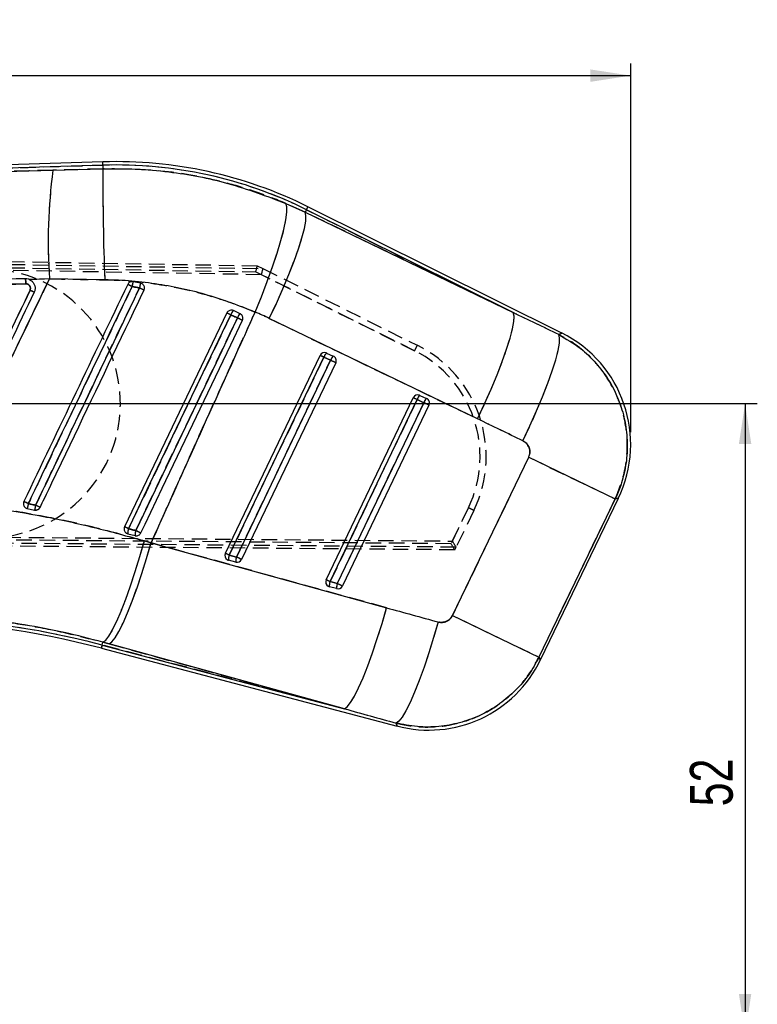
# Model space of a CAD drawing. Extents: x 33 to 413, y 8 to 289.
# Tile 8 of 23: x 196 to 256, y 208 to 289. Entities that reach past the tile are written whole.
import ezdxf

# ---------------------------------------------------------------- set-up
doc = ezdxf.new("R2010")
doc.units = 0
doc.linetypes.add('HIDDEN', pattern=[1.905, 1.27, -0.635])
doc.layers.get('0').update_dxf_attribs({"linetype": 'CONTINUOUS'})
doc.styles.add('SLDTEXTSTYLE0', font='TXT', dxfattribs={"width": 0.75})
doc.dimstyles.new('SLDDIMSTYLE2', dxfattribs={"dimtxt": 3.5, "dimasz": 3.302, "dimexe": 0, "dimexo": 0.0625, "dimgap": 0.875, "dimtad": 1, "dimdec": 0, "dimrnd": 1e-09, "dimzin": 12, "dimtxsty": 'SLDTEXTSTYLE0', "dimsah": 1, "dimcen": 0.09, "dimazin": 3, "dimtfac": 1, "dimtdec": 0, "dimtofl": 0, "dimtmove": 0, "dimatfit": 3, "dimtolj": 1, "dimtzin": 12})

# ---------------------------------------------------------------- blocks, each defined once
blk = doc.blocks.new('_D_4')
at = {"color": 179, "linetype": 'CONTINUOUS'}
for p, q in [((194.388, 257.413), (256.487, 257.413)), ((255.487, 257.413), (255.487, 205.838)), ((100.965, 205.838), (256.487, 205.838))]:
    blk.add_line(p, q, dxfattribs=at)
for points in [[(255.487, 257.413), (254.979, 254.111), (255.995, 254.111)], [(255.487, 205.838), (255.995, 209.14), (254.979, 209.14)]]:
    blk.add_solid(points, dxfattribs=at)
at = {"color": 179, "linetype": 'CONTINUOUS', "insert": (250.975, 224.478, 0.1), "char_height": 3.5, "attachment_point": 1, "rotation": 90, "style": 'SLDTEXTSTYLE0'}
blk.add_mtext('52', dxfattribs=at)
blk = doc.blocks.new('_D_5')
at = {"color": 179, "linetype": 'CONTINUOUS'}
for p, q in [((33.469, 264.248), (33.469, 285.231)), ((246.13, 255.086), (246.13, 285.231)), ((33.469, 284.231), (246.13, 284.231))]:
    blk.add_line(p, q, dxfattribs=at)
for points in [[(33.469, 284.231), (36.771, 283.723), (36.771, 284.739)], [(246.13, 284.231), (242.828, 284.739), (242.828, 283.723)]]:
    blk.add_solid(points, dxfattribs=at)
at = {"color": 179, "linetype": 'CONTINUOUS', "insert": (136.787, 288.743, 0.1), "char_height": 3.5, "attachment_point": 1, "style": 'SLDTEXTSTYLE0'}
blk.add_mtext('213', dxfattribs=at)

msp = doc.modelspace()

# ---------------------------------------------------------------- linework, layer by layer
at = {"color": 7, "linetype": 'CONTINUOUS'}
for p, q in [((202.9486, 277.1796), (134.7962, 275.068)), ((202.9569, 276.9093), (144.8088, 275.1077)), ((198.869, 276.4939), (202.9663, 276.6074)), ((202.9569, 276.9093), (202.9663, 276.6074)), ((217.9257, 273.7816), (219.4987, 273.0644)), ((219.6005, 273.2692), (219.4987, 273.0644)), ((219.4987, 273.0644), (236.5269, 264.8489)), ((236.5269, 264.8489), (219.6005, 273.2692)), ((240.5007, 263.1741), (219.721, 273.5112)), ((198.5924, 267.617), (196.9227, 267.5694)), ((196.9227, 267.5694), (196.9423, 267.5614)), ((203.1157, 267.5384), (198.5924, 267.617)), ((206.0407, 267.2601), (205.4265, 267.3799)), ((206.1775, 267.2046), (206.0407, 267.2601)), ((213.6313, 265.0148), (213.6197, 265.0199)), ((214.1816, 264.7646), (213.6313, 265.0148)), ((213.0972, 264.8204), (204.7307, 247.3365)), ((233.6008, 256.1581), (216.5725, 264.3736)), ((212.9767, 245.1693), (220.7215, 261.354)), ((213.2929, 245.0182), (221.0377, 261.2029)), ((221.588, 260.9527), (213.8881, 244.8618)), ((221.0377, 261.2029), (221.588, 260.9527)), ((221.2555, 261.5485), (221.8058, 261.2983)), ((222.0004, 260.7552), (214.3005, 244.6643)), ((221.2228, 243.0021), (228.3459, 257.8876)), ((221.5389, 242.851), (228.662, 257.7365)), ((228.662, 257.7365), (229.2124, 257.4863)), ((228.8798, 258.0821), (229.4302, 257.8319)), ((229.2124, 257.4863), (222.1341, 242.6945)), ((229.6248, 257.2888), (222.5465, 242.4971)), ((231.5512, 240.0834), (237.7864, 253.0245)), ((237.7864, 253.0245), (244.8653, 249.6138)), ((244.8653, 249.6138), (238.6301, 236.6726)), ((238.7512, 236.4544), (245.1239, 249.6807)), ((196.7737, 248.8303), (197.3737, 248.6987)), ((204.8983, 246.8072), (204.9926, 246.7691)), ((204.9926, 246.7691), (205.5876, 246.6127)), ((206.3504, 246.1824), (206.9011, 246.0208)), ((206.9011, 246.0208), (226.1594, 240.7136)), ((213.8881, 244.8618), (213.2929, 245.0182)), ((213.8332, 244.4457), (213.238, 244.6021)), ((222.0792, 242.2785), (221.484, 242.4349)), ((222.1341, 242.6945), (221.5389, 242.851)), ((231.5512, 240.0834), (238.6301, 236.6726)), ((202.9066, 237.6624), (202.9685, 237.898)), ((202.9066, 237.6624), (222.7192, 232.4552)), ((203.4608, 237.7625), (202.9685, 237.898)), ((222.7192, 232.4552), (203.4608, 237.7625)), ((202.8379, 237.4009), (227.0273, 231.0435))]:
    msp.add_line(p, q, dxfattribs=at)
at = {"color": 8, "linetype": 'CONTINUOUS'}
for p, q in [((202.9569, 276.9093), (202.9486, 277.1796)), ((219.6005, 273.2692), (219.721, 273.5112)), ((240.2405, 263.062), (240.5007, 263.1741)), ((245.1239, 249.6807), (244.8653, 249.6138)), ((202.8379, 237.4009), (202.9066, 237.6624)), ((238.6301, 236.6726), (238.7512, 236.4544)), ((227.0273, 231.0435), (226.9354, 231.2888))]:
    msp.add_line(p, q, dxfattribs=at)
at = {"color": 7, "linetype": 'HIDDEN'}
for p, q in [((144.8088, 275.1077), (202.9569, 276.9093)), ((202.9663, 276.6074), (198.869, 276.4939)), ((202.9569, 276.9093), (202.9663, 276.6074)), ((219.4987, 273.0644), (217.9257, 273.7816)), ((219.6005, 273.2692), (219.4987, 273.0644)), ((236.5269, 264.8489), (219.4987, 273.0644)), ((219.6005, 273.2692), (236.5269, 264.8489)), ((128.6224, 270.1611), (215.5891, 268.6805)), ((128.6694, 269.9089), (216.0528, 268.4487)), ((215.9338, 267.9518), (128.6003, 269.4112)), ((128.645, 269.6607), (215.4698, 268.1824)), ((215.4698, 268.1824), (228.4554, 261.7281)), ((215.5891, 268.6805), (216.0505, 268.4511)), ((216.0505, 268.4511), (228.6758, 262.1759)), ((196.9227, 267.5694), (198.5924, 267.617)), ((196.9227, 267.5694), (196.9423, 267.5614)), ((228.4554, 261.7281), (215.9338, 267.9518)), ((216.5725, 264.3736), (233.6008, 256.1581)), ((240.5007, 263.1741), (240.2405, 263.062)), ((221.0377, 261.2029), (213.2929, 245.0182)), ((213.8881, 244.8618), (221.588, 260.9527)), ((221.588, 260.9527), (221.0377, 261.2029)), ((228.662, 257.7365), (221.5389, 242.851)), ((229.2124, 257.4863), (228.662, 257.7365)), ((222.1341, 242.6945), (229.2124, 257.4863)), ((237.7864, 253.0245), (231.5512, 240.0834)), ((237.7864, 253.0245), (244.8653, 249.6138)), ((238.6301, 236.6726), (244.8653, 249.6138)), ((244.8653, 249.6138), (245.1239, 249.6807)), ((232.8532, 248.8966), (231.4342, 245.9527)), ((231.5387, 246.1695), (232.8532, 248.8966)), ((233.3014, 248.6796), (231.8487, 245.6657)), ((128.3159, 247.0586), (231.5387, 246.1695)), ((231.4342, 245.9527), (128.354, 246.808)), ((231.8486, 245.668), (128.3716, 246.5593)), ((204.9926, 246.7691), (204.8983, 246.8072)), ((231.7448, 245.4501), (128.3175, 246.3083)), ((206.9011, 246.0208), (206.3504, 246.1824)), ((226.1594, 240.7136), (206.9011, 246.0208)), ((231.7448, 245.4501), (231.8487, 245.6657)), ((213.2929, 245.0182), (213.8881, 244.8618)), ((221.5389, 242.851), (222.1341, 242.6945)), ((231.5512, 240.0834), (238.6301, 236.6726)), ((202.9066, 237.6624), (202.8379, 237.4009)), ((202.9066, 237.6624), (202.9685, 237.898)), ((222.7192, 232.4552), (202.9066, 237.6624)), ((202.9685, 237.898), (203.4608, 237.7625)), ((203.4608, 237.7625), (222.7192, 232.4552)), ((238.7512, 236.4544), (238.6301, 236.6726)), ((226.9354, 231.2888), (227.0273, 231.0435))]:
    msp.add_line(p, q, dxfattribs=at)
at = {"color": 7, "linetype": 'CONTINUOUS', "flags": 128}
for points in [[(215.4103, 264.8991), (215.9265, 266.1533), (216.4063, 267.3918), (216.8391, 268.5871), (217.2153, 269.7127), (217.5266, 270.7438), (217.7661, 271.6575), (217.9284, 272.4336), (218.01, 273.0548), (218.0091, 273.5075), (217.9257, 273.7816)], [(216.5725, 264.3736), (217.1465, 265.595), (217.6832, 266.8014), (218.1708, 267.9665), (218.5985, 269.0647), (218.9571, 270.0718), (219.2387, 270.9659), (219.437, 271.7272), (219.5477, 272.3391), (219.5684, 272.7881), (219.4987, 273.0644)], [(205.0567, 247.181), (205.4071, 247.9135), (206.8087, 250.8435), (212.4154, 262.5634), (213.4211, 264.6657)], [(213.9687, 264.4168), (213.6183, 263.6843), (212.2166, 260.7543), (206.61, 249.0343), (205.6491, 247.0258)], [(206.0554, 246.8311), (206.4045, 247.5608), (207.8065, 250.4906), (213.4143, 262.21), (214.3767, 264.2213)], [(233.6008, 256.1581), (234.1748, 257.3794), (234.7114, 258.5859), (235.199, 259.751), (235.6268, 260.8491), (235.9854, 261.8563), (236.2669, 262.7503), (236.4652, 263.5117), (236.576, 264.1235), (236.5967, 264.5726), (236.5269, 264.8489)], [(237.3113, 254.365), (237.8902, 255.5931), (238.4313, 256.806), (238.9225, 257.9767), (239.3528, 259.0792), (239.7128, 260.0891), (239.9944, 260.984), (240.1913, 261.7438), (240.2992, 262.3518), (240.3158, 262.7945), (240.2405, 263.062)], [(202.9685, 237.898), (203.1872, 238.0593), (203.4503, 238.4042), (203.7524, 238.9254), (204.087, 239.6119), (204.4469, 240.449), (204.8247, 241.419), (205.2121, 242.5013), (205.601, 243.6727), (205.9831, 244.9086), (206.3504, 246.1824)], [(203.4608, 237.7625), (203.6882, 237.9211), (203.9598, 238.2632), (204.27, 238.7814), (204.6121, 239.4649), (204.9788, 240.299), (205.3624, 241.2661), (205.7547, 242.3456), (206.1475, 243.5147), (206.5323, 244.7485), (206.9011, 246.0208)], [(222.7192, 232.4552), (222.9465, 232.6139), (223.2182, 232.9559), (223.5283, 233.4742), (223.8704, 234.1576), (224.2371, 234.9917), (224.6207, 235.9588), (225.0131, 237.0384), (225.4058, 238.2074), (225.7907, 239.4412), (226.1594, 240.7136)], [(230.3775, 239.5541), (230.008, 238.2731), (229.6221, 237.0313), (229.2283, 235.8554), (228.835, 234.7708), (228.4506, 233.8007), (228.0834, 232.9659), (227.7413, 232.2846), (227.4316, 231.7712), (227.1611, 231.4369), (226.9354, 231.2888)]]:
    msp.add_lwpolyline(points, dxfattribs=at)
at = {"color": 7, "linetype": 'HIDDEN', "flags": 128}
for points in [[(215.4103, 264.8991), (215.9265, 266.1533), (216.4063, 267.3918), (216.8391, 268.5871), (217.2153, 269.7127), (217.5266, 270.7438), (217.7661, 271.6575), (217.9284, 272.4336), (218.01, 273.0548), (218.0091, 273.5075), (217.9257, 273.7816)], [(216.5725, 264.3736), (217.1465, 265.595), (217.6832, 266.8014), (218.1708, 267.9665), (218.5985, 269.0647), (218.9571, 270.0718), (219.2387, 270.9659), (219.437, 271.7272), (219.5477, 272.3391), (219.5684, 272.7881), (219.4987, 273.0644)], [(213.4211, 264.6657), (213.0707, 263.9332), (211.669, 261.0033), (206.0624, 249.2833), (205.0567, 247.181)], [(205.6491, 247.0258), (205.9995, 247.7583), (207.4012, 250.6883), (213.0078, 262.4083), (213.9687, 264.4168)], [(233.6008, 256.1581), (234.1748, 257.3794), (234.7114, 258.5859), (235.199, 259.751), (235.6268, 260.8491), (235.9854, 261.8563), (236.2669, 262.7503), (236.4652, 263.5117), (236.576, 264.1235), (236.5967, 264.5726), (236.5269, 264.8489)], [(237.3113, 254.365), (237.8902, 255.5931), (238.4313, 256.806), (238.9225, 257.9767), (239.3528, 259.0792), (239.7128, 260.0891), (239.9944, 260.984), (240.1913, 261.7438), (240.2992, 262.3518), (240.3158, 262.7945), (240.2405, 263.062)], [(202.9685, 237.898), (203.1872, 238.0593), (203.4503, 238.4042), (203.7524, 238.9254), (204.087, 239.6119), (204.4469, 240.449), (204.8247, 241.419), (205.2121, 242.5013), (205.601, 243.6727), (205.9831, 244.9086), (206.3504, 246.1824)], [(203.4608, 237.7625), (203.6882, 237.9211), (203.9598, 238.2632), (204.27, 238.7814), (204.6121, 239.4649), (204.9788, 240.299), (205.3624, 241.2661), (205.7547, 242.3456), (206.1475, 243.5147), (206.5323, 244.7485), (206.9011, 246.0208)], [(222.7192, 232.4552), (222.9465, 232.6139), (223.2182, 232.9559), (223.5283, 233.4742), (223.8704, 234.1576), (224.2371, 234.9917), (224.6207, 235.9588), (225.0131, 237.0384), (225.4058, 238.2074), (225.7907, 239.4412), (226.1594, 240.7136)], [(230.3775, 239.5541), (230.008, 238.2731), (229.6221, 237.0313), (229.2283, 235.8554), (228.835, 234.7708), (228.4506, 233.8007), (228.0834, 232.9659), (227.7413, 232.2846), (227.4316, 231.7712), (227.1611, 231.4369), (226.9354, 231.2888)]]:
    msp.add_lwpolyline(points, dxfattribs=at)
at = {"color": 7, "linetype": 'CONTINUOUS'}
for centre, radius, start, end in [((204.0389, 241.9872), 35.2092, 63.551298, 91.774601), ((243.1342, 270.6721), 44.6464, 172.507434, 183.923742), ((204.0389, 241.9872), 34.9388, 63.551298, 91.774601), ((393.7205, 275.2134), 190.7593, 179.581313, 182.305879), ((213.4399, 265.5894), 8.211, 167.405057, 170.22041), ((189.3051, 250.385), 18.02, 63.518658, 64.724881), ((190.9639, 237.1418), 33.1281, 64.265294, 64.958001), ((211.0055, 265.9328), 5.1392, 165.032797, 169.525914), ((189.3796, 231.9836), 38.6199, 63.973797, 64.588541), ((214.2958, 264.377), 0.921, 136.171548, 161.728897), ((168.2329, 170.4259), 104.5137, 64.382161, 64.578955), ((214.7986, 264.148), 0.8724, 135.021533, 162.055261), ((114.3385, 55.964), 231.0383, 64.342299, 64.454485), ((235.9799, 254.0864), 10.15, 334.084224, 63.730013), ((221.0878, 261.1788), 0.406, 68.219652, 154.427678), ((123.9078, 58.4107), 224.853, 64.407325, 64.496612), ((221.7983, 260.965), 0.797, 132.930626, 162.630333), ((221.0906, 261.1858), 0.3984, 65.551322, 68.219682), ((222.3486, 260.7148), 0.797, 132.930626, 162.630333), ((36.2912, -126.5257), 429.5049, 64.381314, 64.442309), ((221.6368, 260.9313), 0.404, 334.150173, 65.275932), ((228.7121, 257.7124), 0.406, 68.219652, 154.427678), ((131.5322, 54.9443), 224.853, 64.407325, 64.496612), ((229.4227, 257.4986), 0.797, 132.930626, 162.630333), ((228.715, 257.7194), 0.3984, 65.551322, 68.219682), ((229.973, 257.2484), 0.797, 132.930626, 162.630333), ((229.2612, 257.465), 0.404, 334.150173, 65.275932), ((43.9155, -129.9921), 429.5049, 64.381314, 64.442309), ((185.0084, 224.6867), 27.254, 64.227292, 65.074035), ((211.4663, 245.9201), 14.9781, 167.23481, 168.796342), ((204.6365, 247.4194), 7.3745, 166.833667, 170.010449), ((184.2193, 221.1906), 30.8884, 63.861453, 64.62599), ((169.4261, 172.9162), 82.3699, 64.369352, 64.620588), ((206.0564, 246.8145), 1.0648, 159.86496, 182.442815), ((206.5934, 246.6741), 1.0077, 159.569085, 183.489456), ((130.0823, 88.8606), 175.29, 64.315607, 64.46286), ((213.343, 244.9941), 0.406, 154.427678, 240.329549), ((116.163, 42.226), 224.853, 64.407325, 64.496612), ((214.1235, 244.6969), 0.8906, 158.852837, 186.107764), ((214.7187, 244.5405), 0.8906, 158.852837, 186.107764), ((28.5912, -142.6166), 429.5049, 64.381314, 64.442309), ((213.3392, 244.9875), 0.3984, 240.330175, 255.276208), ((213.9345, 244.8378), 0.405, 255.504262, 334.630181), ((221.589, 242.8268), 0.406, 154.427678, 240.329549), ((124.4091, 40.0588), 224.853, 64.407325, 64.496612), ((221.5853, 242.8203), 0.3984, 240.330175, 255.276208), ((222.3696, 242.5297), 0.8906, 158.852837, 186.107764), ((222.9647, 242.3732), 0.8906, 158.852837, 186.107764), ((222.1806, 242.6706), 0.405, 255.504262, 334.630181), ((36.8373, -144.7838), 429.5049, 64.381314, 64.442309), ((185.1945, 170.2695), 69.6815, 75.274601, 89.270386), ((185.1945, 170.2695), 69.4111, 75.274601, 89.274601), ((229.6073, 240.8601), 10.15, 255.088889, 334.454911)]:
    msp.add_arc(centre, radius, start, end, dxfattribs=at)
at = {"color": 7, "linetype": 'HIDDEN'}
for centre, radius, start, end in [((243.1342, 270.6721), 44.6464, 172.507434, 183.923742), ((204.0389, 241.9872), 34.9388, 63.551298, 91.774601), ((393.7205, 275.2134), 190.7593, 179.581313, 182.305879), ((193.3877, 257.4128), 11, 269.274601, 89.274601), ((213.4399, 265.5894), 8.211, 167.405057, 170.22041), ((188.9674, 249.5095), 18.9545, 63.785002, 64.931723), ((190.9639, 237.1418), 33.1281, 64.265294, 64.958001), ((211.0055, 265.9328), 5.1392, 165.032797, 169.525914), ((189.3796, 231.9836), 38.6199, 63.973797, 64.588541), ((214.2958, 264.377), 0.921, 136.171548, 161.728897), ((168.2329, 170.4259), 104.5137, 64.382161, 64.578955), ((214.7986, 264.148), 0.8724, 135.021533, 162.055261), ((114.3385, 55.964), 231.0383, 64.342299, 64.454485), ((200.1109, 275.9556), 31.7149, 333.345781, 334.247381), ((224.1603, 253.0867), 9.65, 334.265551, 63.570893), ((224.1581, 253.0867), 10.15, 334.265551, 63.570893), ((123.9078, 58.4107), 224.853, 64.407325, 64.496612), ((221.7983, 260.965), 0.797, 132.930626, 162.630333), ((222.3486, 260.7148), 0.797, 132.930626, 162.630333), ((36.2912, -126.5257), 429.5049, 64.381314, 64.442309), ((131.5322, 54.9443), 224.853, 64.407325, 64.496612), ((229.4227, 257.4986), 0.797, 132.930626, 162.630333), ((229.973, 257.2484), 0.797, 132.930626, 162.630333), ((43.9155, -129.9921), 429.5049, 64.381314, 64.442309), ((185.0084, 224.6867), 27.254, 64.227292, 65.074035), ((211.4663, 245.9201), 14.9781, 167.23481, 168.796342), ((204.6365, 247.4194), 7.3745, 166.833667, 170.010449), ((184.2193, 221.1906), 30.8884, 63.861453, 64.62599), ((203.698, 188.1237), 67.4046, 63.947774, 64.371109), ((169.4261, 172.9162), 82.3699, 64.369352, 64.620588), ((206.0564, 246.8145), 1.0648, 159.86496, 182.442815), ((206.5934, 246.6741), 1.0077, 159.569085, 183.489456), ((130.0823, 88.8606), 175.29, 64.315607, 64.46286), ((116.163, 42.226), 224.853, 64.407325, 64.496612), ((214.1235, 244.6969), 0.8906, 158.852837, 186.107764), ((214.7187, 244.5405), 0.8906, 158.852837, 186.107764), ((28.5912, -142.6166), 429.5049, 64.381314, 64.442309), ((124.4091, 40.0588), 224.853, 64.407325, 64.496612), ((222.3696, 242.5297), 0.8906, 158.852837, 186.107764), ((222.9647, 242.3732), 0.8906, 158.852837, 186.107764), ((36.8373, -144.7838), 429.5049, 64.381314, 64.442309), ((185.1945, 170.2695), 69.6815, 75.274601, 89.270386)]:
    msp.add_arc(centre, radius, start, end, dxfattribs=at)
for centre, major_axis, ratio, start_param, end_param in [((215.4677, 268.1825), (0.1214, 0.498), 0.0041474, 4.7133447, 6.2831853), ((215.9316, 267.9519), (0.1213, 0.498), 0.0041474, 4.713344, 6.2143069), ((214.888, 268.4706), (1.1649, -0.0217), 0.0299477, 6.2783435, 6.3462846), ((205.445, 241.3098), (23.0714, -11.1161), 0.9999268, 1.5702682, 1.6200773), ((240.6481, 183.7448), (400.938, -199.5944), 0.1586389, 1.6506194, 1.6598531), ((241.7751, 183.2018), (400.9456, -199.5791), 0.1382425, 1.6506083, 1.6598421), ((231.432, 245.9527), (-0.3128, 0.5026), 0.003104, 3.1415927, 4.7104024), ((231.5365, 246.1695), (-0.3127, 0.5027), 0.003104, 3.2094402, 4.710403), ((231.2959, 245.6704), (0.5531, -0.0036), 0.063181, 6.2532427, 6.319122), ((291.8889, 287.2126), (441.8093, -114.396), 0.1356176, 4.5982543, 4.6078962), ((290.7619, 287.7557), (441.8746, -114.1476), 0.1556261, 4.5980938, 4.6077357)]:
    msp.add_ellipse(centre, major_axis=major_axis, ratio=ratio, start_param=start_param, end_param=end_param, dxfattribs=at)
at = {"color": 7, "linetype": 'CONTINUOUS'}
for centre, major_axis, ratio, start_param, end_param in [((205.445, 241.3098), (23.0714, -11.1161), 0.9999268, 1.5702682, 1.6200773), ((240.6481, 183.7448), (400.938, -199.5944), 0.1586389, 1.6506194, 1.6598531), ((241.7751, 183.2018), (400.9456, -199.5791), 0.1382425, 1.6506083, 1.6598421), ((291.8889, 287.2126), (441.8093, -114.396), 0.1356176, 4.5982543, 4.6078962), ((290.7619, 287.7557), (441.8746, -114.1476), 0.1556261, 4.5980938, 4.6077357)]:
    msp.add_ellipse(centre, major_axis=major_axis, ratio=ratio, start_param=start_param, end_param=end_param, dxfattribs=at)
for points, knots in [([(144.8088, 275.1077), (152.3763, 275.3016), (170.3961, 275.7631), (188.4164, 276.2256), (198.869, 276.4939)], [0, 0, 0, 0, 0.4199587, 1, 1, 1, 1]), ([(202.9663, 276.6074), (203.8644, 276.6147), (205.6661, 276.6295), (209.0969, 276.3203), (213.2664, 275.5496), (216.3617, 274.3751), (217.9257, 273.7816)], [0, 0, 0, 0, 0.17534807, 0.35178015, 0.67247299, 1, 1, 1, 1]), ([(196.6232, 267.6219), (196.3706, 267.6156), (195.0377, 267.5819), (189.3834, 267.4393), (175.426, 267.0864), (159.3923, 266.6792), (147.6801, 266.3804), (144.5233, 266.2999)], [0, 0, 0, 0, 0.0145447, 0.0767507, 0.3255746, 0.8182256, 1, 1, 1, 1]), ([(189.8161, 249.3926), (190.2144, 250.219), (191.93, 253.7776), (194.8558, 259.8523), (197.3818, 265.1012), (198.5924, 267.617)], [0, 0, 0, 0, 0.136056, 0.5859231, 1, 1, 1, 1]), ([(196.9227, 267.5694), (196.9025, 267.5768), (196.8069, 267.6118), (196.7043, 267.6175), (196.6232, 267.6219)], [0, 0, 0, 0, 0.2104118, 1, 1, 1, 1]), ([(196.6232, 267.6219), (196.6265, 267.6152), (196.6332, 267.6011), (196.6437, 267.5069), (196.6528, 267.3692), (196.656, 267.2608), (196.6577, 267.2067)], [0, 0, 0, 0, 0.2370075, 0.4913383, 0.7456691, 1, 1, 1, 1]), ([(196.9423, 267.5614), (197.0005, 267.5316), (197.1363, 267.462), (197.301, 267.28), (197.4063, 267.0384), (197.4308, 266.768), (197.3708, 266.5999), (197.3403, 266.5143)], [0, 0, 0, 0, 0.1568718, 0.3660028, 0.575005, 0.7837751, 1, 1, 1, 1]), ([(215.4103, 264.8991), (214.1451, 265.387), (211.592, 266.3717), (208.17, 267.1012), (205.3283, 267.4589), (203.8545, 267.5118), (203.1157, 267.5384)], [0, 0, 0, 0, 0.32274613, 0.65130533, 0.82518129, 1, 1, 1, 1]), ([(205.4265, 267.3799), (205.3808, 267.3838), (205.2893, 267.3916), (205.1577, 267.3446), (205.0504, 267.2645), (205.0068, 267.1904), (204.9864, 267.1558)], [0, 0, 0, 0, 0.2579472, 0.515895, 0.7738315, 1, 1, 1, 1]), ([(139.0108, 265.7507), (149.4, 266.0143), (168.6153, 266.5019), (187.8313, 266.9848), (196.6577, 267.2067)], [0, 0, 0, 0, 0.5406791, 1, 1, 1, 1]), ([(196.999, 266.6799), (195.7031, 263.9699), (193.1114, 258.55), (190.5199, 253.1301), (189.2242, 250.4202)], [0, 0, 0, 0, 0.500012, 1, 1, 1, 1]), ([(204.9864, 267.1558), (203.5711, 264.1969), (200.7404, 258.279), (197.9098, 252.361), (196.4945, 249.4021)], [0, 0, 0, 0, 0.5, 1, 1, 1, 1]), ([(196.6577, 267.2067), (196.7005, 267.2033), (196.7849, 267.1968), (196.8971, 267.1338), (196.9822, 267.0411), (197.0311, 266.9247), (197.0412, 266.7976), (197.013, 266.7189), (196.999, 266.6799)], [0, 0, 0, 0, 0.1709857, 0.3367568, 0.5025066, 0.6682284, 0.8352079, 1, 1, 1, 1]), ([(196.8585, 249.2296), (196.9752, 249.4738), (197.559, 250.6947), (200.011, 255.8226), (202.7242, 261.4966), (204.9704, 266.1938), (205.3483, 266.9841)], [0, 0, 0, 0, 0.0412602, 0.2063008, 0.8664633, 1, 1, 1, 1]), ([(205.952, 266.8671), (205.8352, 266.6229), (205.2514, 265.402), (202.7993, 260.2741), (200.084, 254.5957), (197.8358, 249.8939), (197.4558, 249.0992)], [0, 0, 0, 0, 0.041229, 0.2061452, 0.8658098, 1, 1, 1, 1]), ([(197.827, 248.9201), (197.9432, 249.1629), (198.5265, 250.3825), (200.9785, 255.5088), (203.6951, 261.1883), (205.9445, 265.8912), (206.3253, 266.6873)], [0, 0, 0, 0, 0.0410064, 0.2059204, 0.8655765, 1, 1, 1, 1]), ([(205.3483, 266.9841), (205.4845, 266.9586), (205.686, 266.9209), (205.8869, 266.8802), (205.952, 266.8671)], [0, 0, 0, 0, 0.67595804, 1, 1, 1, 1]), ([(206.3253, 266.6873), (206.3403, 266.728), (206.3712, 266.8117), (206.3632, 266.9492), (206.3123, 267.0776), (206.2411, 267.1607), (206.1906, 267.1956), (206.1775, 267.2046)], [0, 0, 0, 0, 0.2203518, 0.4530789, 0.6858063, 0.9185334, 1, 1, 1, 1]), ([(197.3403, 266.5143), (196.0441, 263.8044), (193.4516, 258.3846), (190.8592, 252.9648), (189.563, 250.2549)], [0, 0, 0, 0, 0.4999999, 1, 1, 1, 1]), ([(213.6197, 265.0199), (213.5756, 265.0333), (213.4875, 265.0603), (213.3476, 265.0421), (213.2228, 264.9816), (213.1401, 264.8996), (213.1078, 264.84), (213.0972, 264.8204)], [0, 0, 0, 0, 0.2236677, 0.4473656, 0.6702343, 0.8916883, 1, 1, 1, 1]), ([(215.4103, 264.8991), (215.0198, 264.0372), (213.2594, 260.1522), (210.4187, 253.8613), (207.9805, 248.4269), (206.9011, 246.0208)], [0, 0, 0, 0, 0.1370791, 0.6179386, 1, 1, 1, 1]), ([(213.4211, 264.6657), (213.5296, 264.6164), (213.7122, 264.5334), (213.8947, 264.4504), (213.9687, 264.4168)], [0, 0, 0, 0, 0.59416655, 1, 1, 1, 1]), ([(214.3767, 264.2213), (214.3917, 264.2619), (214.4226, 264.3455), (214.4153, 264.4827), (214.3651, 264.6106), (214.2824, 264.7091), (214.2121, 264.7478), (214.1816, 264.7646)], [0, 0, 0, 0, 0.2003991, 0.4124739, 0.6245473, 0.8366169, 1, 1, 1, 1]), ([(240.2405, 263.062), (240.8464, 262.7116), (241.9604, 262.0673), (243.313, 260.7566), (244.4678, 259.2178), (245.2849, 257.4945), (245.7464, 255.6854), (245.8951, 254.0129), (245.7586, 252.3411), (245.4053, 250.859), (245.0244, 249.9807), (244.8653, 249.6138)], [0, 0, 0, 0, 0.1330818, 0.2446988, 0.3563156, 0.4986686, 0.6048074, 0.7109461, 0.8173193, 0.9236924, 1, 1, 1, 1]), ([(237.7864, 253.0245), (237.8025, 253.0613), (237.8632, 253.2), (237.904, 253.4655), (237.8518, 253.7632), (237.7172, 254.0365), (237.5373, 254.2381), (237.373, 254.3303), (237.3113, 254.365)], [0, 0, 0, 0, 0.0760417, 0.2869506, 0.4978073, 0.6404232, 0.8648328, 1, 1, 1, 1]), ([(189.8161, 249.3926), (191.1979, 249.2384), (193.9677, 248.9293), (198.1182, 248.2118), (202.2643, 247.3214), (204.9862, 246.5627), (206.3504, 246.1824)], [0, 0, 0, 0, 0.2471325, 0.4953598, 0.7470679, 1, 1, 1, 1]), ([(196.4945, 249.4021), (196.4788, 249.3589), (196.4475, 249.2727), (196.4584, 249.133), (196.496, 249.0412), (196.5253, 248.9982), (196.529, 248.9928)], [0, 0, 0, 0, 0.3179969, 0.6359938, 0.9539924, 1, 1, 1, 1]), ([(196.529, 248.9928), (196.559, 248.9581), (196.6189, 248.8888), (196.7124, 248.8452), (196.7651, 248.8324), (196.7737, 248.8303)], [0, 0, 0, 0, 0.4555833, 0.9111667, 1, 1, 1, 1]), ([(197.4558, 249.0992), (197.3268, 249.1274), (197.1277, 249.1708), (196.9286, 249.2143), (196.8585, 249.2296)], [0, 0, 0, 0, 0.6479198, 1, 1, 1, 1]), ([(197.3737, 248.6987), (197.4008, 248.6944), (197.4729, 248.6831), (197.5926, 248.7034), (197.7145, 248.7686), (197.7899, 248.8496), (197.819, 248.905), (197.827, 248.9201)], [0, 0, 0, 0, 0.1513704, 0.4027865, 0.6542043, 0.9056232, 1, 1, 1, 1]), ([(204.7307, 247.3365), (204.7151, 247.2936), (204.6839, 247.2078), (204.6942, 247.0685), (204.7467, 246.9414), (204.8227, 246.8546), (204.8797, 246.8188), (204.8983, 246.8072)], [0, 0, 0, 0, 0.2223645, 0.4447093, 0.6676167, 0.891731, 1, 1, 1, 1]), ([(205.6491, 247.0258), (205.5405, 247.0543), (205.3431, 247.106), (205.1455, 247.1577), (205.0567, 247.181)], [0, 0, 0, 0, 0.5501842, 1, 1, 1, 1]), ([(205.5876, 246.6127), (205.5985, 246.6102), (205.6533, 246.5973), (205.7574, 246.5976), (205.8874, 246.6431), (205.9928, 246.7243), (206.0356, 246.7974), (206.0554, 246.8311)], [0, 0, 0, 0, 0.0605146, 0.3043386, 0.5481649, 0.7919965, 1, 1, 1, 1]), ([(202.9685, 237.898), (201.911, 238.1735), (199.796, 238.7244), (196.5253, 239.3474), (193.1984, 239.8247), (190.9525, 239.9927), (189.8295, 240.0767)], [0, 0, 0, 0, 0.247017, 0.4940392, 0.7470124, 1, 1, 1, 1]), ([(230.3775, 239.5541), (230.3828, 239.5527), (230.4972, 239.522), (230.7329, 239.5017), (231.0216, 239.5756), (231.2742, 239.7209), (231.4447, 239.8878), (231.5247, 240.0347), (231.5512, 240.0834)], [0, 0, 0, 0, 0.01193243, 0.25645275, 0.50114532, 0.64187465, 0.88125464, 1, 1, 1, 1]), ([(238.6301, 236.6726), (238.3646, 236.187), (237.8304, 235.2099), (236.734, 233.9335), (235.3839, 232.7749), (233.8319, 231.8744), (232.1392, 231.2655), (230.434, 230.9594), (228.6727, 230.9324), (227.5145, 231.17), (226.9354, 231.2888)], [0, 0, 0, 0, 0.1190873, 0.2396393, 0.3601913, 0.5011313, 0.6234674, 0.7458038, 0.8729018, 1, 1, 1, 1])]:
    msp.add_open_spline(points, degree=3, knots=knots, dxfattribs=at)
at = {"color": 7, "linetype": 'HIDDEN'}
for points, knots in [([(198.869, 276.4939), (188.4164, 276.2256), (170.3961, 275.7631), (152.3763, 275.3016), (144.8088, 275.1077)], [0, 0, 0, 0, 0.5800413, 1, 1, 1, 1]), ([(217.9257, 273.7816), (217.1044, 274.1111), (215.4568, 274.7721), (212.1679, 275.7369), (207.9977, 276.5522), (204.6553, 276.5889), (202.9663, 276.6074)], [0, 0, 0, 0, 0.1735687, 0.3481865, 0.6706178, 1, 1, 1, 1]), ([(198.5924, 267.617), (197.3504, 265.036), (194.8244, 259.787), (191.8986, 253.7124), (190.2144, 250.219), (189.8161, 249.3926)], [0, 0, 0, 0, 0.4248119, 0.8639419, 1, 1, 1, 1]), ([(196.6576, 267.2067), (196.656, 267.2608), (196.6527, 267.3692), (196.6436, 267.5069), (196.6332, 267.6011), (196.6265, 267.6152), (196.6232, 267.6219)], [0, 0, 0, 0, 0.2543308, 0.5086616, 0.7629924, 1, 1, 1, 1]), ([(198.5924, 267.617), (199.3456, 267.6029), (200.8523, 267.5746), (202.3611, 267.5504), (203.1157, 267.5384)], [0, 0, 0, 0, 0.4998604, 1, 1, 1, 1]), ([(203.1157, 267.5384), (203.4545, 267.5298), (204.473, 267.5039), (206.1739, 267.3627), (208.2118, 267.0684), (209.8998, 266.7126), (211.6177, 266.2658), (213.0046, 265.8302), (214.3885, 265.3227), (215.0696, 265.0404), (215.4103, 264.8991)], [0, 0, 0, 0, 0.0801633, 0.240933, 0.4032111, 0.567008, 0.6491556, 0.8241139, 0.912001, 1, 1, 1, 1]), ([(196.6576, 267.2067), (186.2679, 266.9455), (167.0519, 266.4624), (147.8368, 265.9747), (139.0109, 265.7507)], [0, 0, 0, 0, 0.5406799, 1, 1, 1, 1]), ([(189.224, 250.4198), (190.5198, 253.1298), (193.1111, 258.5494), (195.7027, 263.9689), (196.9983, 266.6785)], [0, 0, 0, 0, 0.5000429, 1, 1, 1, 1]), ([(196.9983, 266.6785), (197.013, 266.7196), (197.0418, 266.8), (197.03, 266.9289), (196.98, 267.0445), (196.8939, 267.1363), (196.7822, 267.1974), (196.6991, 267.2036), (196.6576, 267.2067)], [0, 0, 0, 0, 0.1728886, 0.338273, 0.5036967, 0.6691405, 0.8345775, 1, 1, 1, 1]), ([(205.3483, 266.9841), (205.2315, 266.7399), (204.6477, 265.519), (202.1956, 260.3912), (199.4824, 254.7172), (197.2364, 250.0199), (196.8585, 249.2296)], [0, 0, 0, 0, 0.0412602, 0.2063008, 0.8664633, 1, 1, 1, 1]), ([(197.4558, 249.0992), (198.8855, 252.0892), (201.7175, 258.0118), (204.5496, 263.9344), (205.952, 266.8671)], [0, 0, 0, 0, 0.5048412, 1, 1, 1, 1]), ([(205.952, 266.8671), (205.8869, 266.8802), (205.686, 266.9209), (205.4845, 266.9586), (205.3483, 266.9841)], [0, 0, 0, 0, 0.324042, 1, 1, 1, 1]), ([(206.9011, 246.0208), (207.951, 248.3612), (210.4094, 253.841), (213.2501, 260.1318), (215.0403, 264.0825), (215.4103, 264.8991)], [0, 0, 0, 0, 0.371617, 0.870123, 1, 1, 1, 1]), ([(213.9687, 264.4168), (213.8947, 264.4504), (213.7122, 264.5334), (213.5296, 264.6164), (213.4211, 264.6657)], [0, 0, 0, 0, 0.4058335, 1, 1, 1, 1]), ([(244.8653, 249.6138), (245.1796, 250.4185), (245.6979, 251.7454), (245.8857, 253.7277), (245.7885, 255.4967), (245.3668, 257.2367), (244.6371, 258.8778), (243.6957, 260.3057), (242.5286, 261.5452), (241.3545, 262.4586), (240.5498, 262.8945), (240.2405, 263.062)], [0, 0, 0, 0, 0.1640708, 0.2705328, 0.3769947, 0.5010285, 0.6095026, 0.7179768, 0.8254473, 0.9329179, 1, 1, 1, 1]), ([(237.3113, 254.365), (237.3428, 254.3484), (237.4747, 254.2793), (237.6751, 254.1012), (237.8222, 253.8421), (237.892, 253.5598), (237.8905, 253.2899), (237.818, 253.1051), (237.7864, 253.0245)], [0, 0, 0, 0, 0.0682004, 0.2849179, 0.5017951, 0.6255359, 0.8366409, 1, 1, 1, 1]), ([(206.3504, 246.1824), (205.018, 246.5543), (202.347, 247.2997), (198.2346, 248.1892), (194.0524, 248.9186), (191.2304, 249.2344), (189.8161, 249.3926)], [0, 0, 0, 0, 0.2470648, 0.4952927, 0.7470597, 1, 1, 1, 1]), ([(196.8585, 249.2296), (196.9286, 249.2143), (197.1277, 249.1708), (197.3268, 249.1274), (197.4558, 249.0992)], [0, 0, 0, 0, 0.3520802, 1, 1, 1, 1]), ([(197.7468, 248.8076), (197.7407, 248.8016), (197.7266, 248.7877), (197.7019, 248.7682), (197.6782, 248.7521), (197.6582, 248.7404), (197.6381, 248.7297), (197.6122, 248.7181), (197.5801, 248.7067), (197.5524, 248.6994), (197.5297, 248.695), (197.5071, 248.6916), (197.4808, 248.6892), (197.4603, 248.6894), (197.451, 248.6896)], [0, 0, 0, 0, 0.0783672, 0.1817792, 0.2874402, 0.3406224, 0.3939027, 0.4966019, 0.6000141, 0.7056752, 0.7588576, 0.812138, 0.914837, 1, 1, 1, 1]), ([(205.0567, 247.181), (205.1455, 247.1577), (205.3431, 247.106), (205.5405, 247.0543), (205.6491, 247.0258)], [0, 0, 0, 0, 0.4498158, 1, 1, 1, 1]), ([(189.8295, 240.0767), (190.9263, 239.995), (193.1199, 239.8318), (196.4213, 239.3646), (199.7197, 238.743), (201.8856, 238.1797), (202.9685, 237.898)], [0, 0, 0, 0, 0.2470933, 0.4941735, 0.7470896, 1, 1, 1, 1]), ([(231.5512, 240.0834), (231.5469, 240.0746), (231.4933, 239.9661), (231.3502, 239.7768), (231.099, 239.609), (230.8094, 239.5167), (230.5711, 239.5086), (230.4174, 239.5447), (230.3775, 239.5541)], [0, 0, 0, 0, 0.02100386, 0.25960004, 0.49815143, 0.65825572, 0.91132001, 1, 1, 1, 1]), ([(226.9354, 231.2888), (227.3317, 231.2008), (228.2986, 230.986), (229.8823, 230.9247), (231.7855, 231.1565), (233.5886, 231.7561), (235.2125, 232.67), (236.5572, 233.7515), (237.7468, 235.0797), (238.3357, 236.1416), (238.6301, 236.6726)], [0, 0, 0, 0, 0.0873922, 0.2132491, 0.3391059, 0.4988419, 0.618802, 0.738762, 0.869381, 1, 1, 1, 1])]:
    msp.add_open_spline(points, degree=3, knots=knots, dxfattribs=at)

# ---------------------------------------------------------------- dimensions: what is measured, and where the dimension line sits
at = {"color": 179, "linetype": 'CONTINUOUS'}
dim = msp.add_linear_dim(base=(246.1299, 284.2314), p1=(33.4688, 263.248), p2=(246.1299, 254.0864), dimstyle='SLDDIMSTYLE2', dxfattribs=at)
dim.commit()
dim.dimension.update_dxf_attribs({"geometry": '_D_5', "text_midpoint": (142.0883, 284.2314), "dimtype": 160})
dim = msp.add_linear_dim(base=(255.4865, 205.8376), p1=(193.3877, 257.4128), p2=(99.9649, 205.8376), angle=90, dimstyle='SLDDIMSTYLE2', dxfattribs=at)
dim.commit()
dim.dimension.update_dxf_attribs({"geometry": '_D_4', "text_midpoint": (255.4865, 228.4859), "dimtype": 160})

doc.saveas('drawing.dxf')
